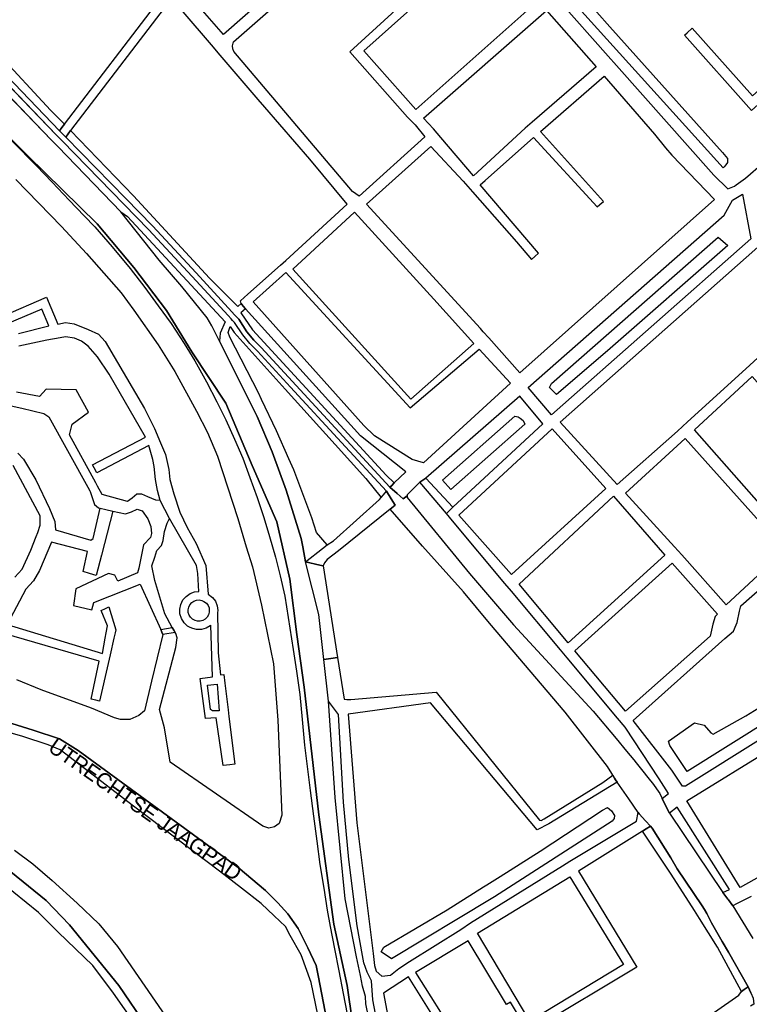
# Model space of a CAD drawing. Header units: metres. Extents: x 89872 to 99175, y 455036 to 468911.
# Tile 172 of 196: x 95569 to 96039, y 463155 to 463790. Entities that reach past the tile are written whole.
import ezdxf
from ezdxf.enums import TextEntityAlignment as Align

# ---------------------------------------------------------------- set-up
doc = ezdxf.new("R2010")
doc.units = ezdxf.units.M
for name, color, linetype in [('Gemeentegrenzen', 7, 'KG-GEMEENTE'), ('Straatnamen', 7, 'Continuous'), ('Wegdeel doorgaand', 1, 'Continuous')]:
    doc.layers.add(name, color=color, linetype=linetype)
doc.layers.add('Waterdeel', color=7, linetype='Continuous', true_color=0x00aaff)
doc.layers.add('Wegdeel', color=7, linetype='Continuous', true_color=0x9a9a9a)
doc.linetypes.add('KG-GEMEENTE', pattern='A,1,-2.25,[5,NLCS.SHX,S=1,R=0,X=0,Y=0],-2.25', length=5.5)

msp = doc.modelspace()

# ---------------------------------------------------------------- linework, layer by layer
at = {"layer": 'Gemeentegrenzen', "flags": 128}
msp.add_lwpolyline([(91985.81, 461811.85), (91972.57, 462039.53), (91971.6, 462056.3), (91967.49, 462128.63), (91962.83, 462210.97), (91960.34, 462254.93), (91958.38, 462287.72), (91957.54, 462303.5), (91953.25, 462376.82), (91949.07, 462450.57), (91945.57, 462510.65), (91945.53, 462511.41), (91944.05, 462536.8), (91939.65, 462613.05), (91939.1, 462623.35), (91938.57, 462631.45), (91938.23, 462636.98), (91937.67, 462642.89), (91936.85, 462652.09), (91936.52, 462654.38), (91935.98, 462657.99), (91935.33, 462663.56), (91934.45, 462669.41), (91933.8, 462674.81), (91933.05, 462679.59), (91932.12, 462684.85), (91931.02, 462690.8), (91930.09, 462696.64), (91928.92, 462701.54), (91927.67, 462706.73), (91926.53, 462711.8), (91925.24, 462717.4), (91923.73, 462722.43), (91922.33, 462727.7), (91920.92, 462732.71), (91919.31, 462738.23), (91915.52, 462749.56), (91913.84, 462754.96), (91910.59, 462763.16), (91900, 462756.63), (91894.27, 462753.1), (91893.41, 462752.56), (91893.08, 462752.35), (91884, 462746.62), (91876.06, 462741.71), (91871.9, 462739.14), (91859.4, 462731.41), (91857.07, 462730.38), (91854.17, 462729.67), (91840.7, 462727.72), (91801.69, 462720.65), (91743.12, 462709.89), (91742.28, 462716.24), (91723.98, 462713.51), (91721.47, 462713.14), (91720.03, 462712.92), (91719.53, 462715.26), (91717.01, 462726.9), (91710.31, 462748.15), (91708.08, 462760.41), (91708.41, 462802.88), (91701.05, 462801.8), (91700.15, 462801.67), (91694.18, 462809.59), (91686.69, 462814.41), (91673.3, 462814.88), (91656.6, 462811.35), (91643.73, 462809.01), (91625.38, 462808.56), (91618.79, 462800.58), (91616.38, 462798.02), (91547.8, 462797.16), (91535.89, 462797.01), (91533.97, 462796.98), (91532.91, 462796.98), (91492.23, 462796.74), (91467.4, 462766.42), (91427.24, 462713.3), (91393.47, 462668.65), (91384.92, 462657.34), (91345.12, 462601.61), (91322.75, 462570.28), (91311.3, 462554.1), (91298.16, 462535.1), (91240.59, 462451.23), (91199.39, 462390.97), (91179.79, 462362.29), (91160.33, 462333.57), (91116.85, 462270.02), (91100.95, 462246.71), (91075.23, 462209.11), (91051.88, 462174.92), (91033.16, 462147.46), (91019.52, 462127.52), (90993.15, 462089.17), (90959.24, 462039.53), (90924.92, 461989.3), (90854.66, 461891.45), (90848.48, 461882.28), (90843.78, 461875.03), (90834.61, 461861.6), (90817.06, 461835.96), (90811.97, 461836.6), (90802.84, 461837.74), (90801.07, 461837.96), (90760.92, 461842.97), (90699.32, 461850.65), (90696.92, 461850.95), (90695.83, 461851.08), (90678.28, 461853.27), (90675.91, 461853.57), (90672.92, 461853.94), (90670.47, 461854.25), (90666.84, 461854.7), (90664.35, 461855.01), (90664.01, 461855.05), (90609.06, 461861.91), (90479.28, 461799.79), (90472.29, 461804.82), (90462.06, 461812.15), (90453.36, 461818.46), (90438.82, 461828.9), (90419.02, 461844.35), (90421.38, 461847.24), (90429.77, 461949.31), (90429.54, 461950.1), (90406.8, 462028.72), (90405.32, 462036.59), (90404.76, 462039.53), (90393.73, 462098.21), (90392.3, 462105.79), (90384.04, 462159.12), (90392.42, 462305.56), (90391.99, 462305.98), (90370.47, 462327.07), (90399.99, 462360.63), (90422.7, 462386.62), (90434.72, 462401.41), (90436.55, 462403.6), (90435.45, 462404.75), (90419.84, 462421.08), (90403.64, 462438.52), (90393.79, 462449.24), (90393.71, 462449.33), (90386.15, 462467.2), (90374.47, 462495.6), (90363.46, 462525.49), (90355.96, 462545.83), (90348.73, 462563.94), (90333.81, 462601.31), (90333.12, 462603.04), (90318.97, 462638.48), (90318.87, 462638.7), (90313.58, 462651.96), (90281.92, 462735.54), (90267.14, 462773.68), (90265.29, 462797.2), (90265.01, 462800.73), (90264.77, 462803.83), (90264.66, 462805.22), (90240.77, 462869.48), (90208.47, 462948.15), (90171.15, 463039.41), (90171.1, 463039.53), (90162.16, 463061.39), (90153.37, 463082.88), (90133.53, 463130.56), (90133.48, 463130.7), (90126.29, 463147.97), (90105.85, 463197.09), (90105.84, 463197.12), (90102.3, 463205.62), (90099.75, 463211.73), (90114.01, 463299.45), (90115.39, 463307.17), (90116.59, 463313.87), (90117.35, 463318.08), (90126.99, 463371.94), (90167.36, 463420.21), (90209.48, 463471.04), (90213.6, 463476.02), (90245.14, 463510.53), (90303.59, 463572.17), (90304.37, 463573), (90450.55, 463727.19), (90461.14, 463738.35), (90463.31, 463740.64), (90464.72, 463742.71), (90536.27, 463847.55), (90538.65, 463851.04), (90562.43, 463885.88), (90582.05, 463914.68), (90599.47, 463940.24), (90600.86, 463942.28), (90601.04, 463942.55), (90640.85, 464000.98), (90667.03, 464039.53), (90691.97, 464076.25), (90692.05, 464076.37), (90694.18, 464079.51), (90701.12, 464089.5), (90701.18, 464089.58), (90702.2, 464091.09), (90703.4, 464092.85), (90714.67, 464109.44), (90725.77, 464125.78), (90726.72, 464127.19), (90740.2, 464147.04), (90762.73, 464180.92), (90765.08, 464184.57), (90771, 464193.76), (90771.42, 464193.23), (90806.89, 464250.06), (90799.19, 464267.98), (90793.58, 464280.07), (90804.61, 464284.92), (90803.81, 464286.83), (90821.67, 464318.03), (90833.48, 464340.07), (90842.17, 464363.91), (90849.47, 464388.53), (90850.9, 464396.71), (90858.13, 464437.99), (90858.63, 464440.87), (90862.59, 464497.94), (90866.13, 464525.28), (90871.25, 464551.16), (90878.53, 464576.98), (90885.23, 464600.76), (90894.69, 464624.16), (90916.23, 464670.78), (90923.29, 464685), (90927.38, 464693.22), (90938.43, 464709.97), (90941.09, 464714), (90957.05, 464733.72), (90973.35, 464753.19), (90989.85, 464772.53), (91044.92, 464827.73), (91063.03, 464849.21), (91079.63, 464871.08), (91092.42, 464893.28), (91103.51, 464916.81), (91112.67, 464940.33), (91120.29, 464963.85), (91127, 464987.97), (91139, 465039.53), (91144.01, 465061.06), (91152.55, 465098.5), (91157.84, 465121.7), (91161.11, 465136.01), (91167.76, 465165.19), (91172.72, 465186.93), (91274.16, 465169.82), (91278.87, 465168.92), (91306.94, 465164.19), (91332.25, 465159.92), (91370.23, 465153.71), (91556.5, 465122.29), (91557.9, 465122.05), (91558.32, 465121.98), (91871.9, 465069.08), (91922.03, 465060.62), (92028.58, 465042.86), (92029.05, 465042.78), (92039.59, 465041.01), (92042.01, 465042.88), (92058.73, 465054.97), (92061.16, 465057.23), (92072.53, 465074.55), (92088.56, 465098.55), (92080.97, 465168.59), (92067.81, 465290.11), (92105.28, 465350.83), (92113.42, 465364.09), (92113.85, 465364.8), (92156.87, 465434.93), (92230.87, 465530.04), (92308.96, 465565.35), (92325.03, 465572.62), (92358.36, 465534.34), (92375.52, 465545.73), (92376.91, 465547.36), (92384.66, 465556.46), (92397.29, 465571.45), (92416.04, 465593.91), (92432.88, 465613.69), (92464.88, 465651.21), (92497.86, 465688.87), (92505.83, 465697.44), (92511.57, 465704.12), (92521.66, 465716.37), (92529.98, 465726.8), (92537.61, 465736.36), (92552.63, 465755.02), (92556.4, 465759.68), (92562.83, 465767.63), (92569.99, 465776.31), (92574, 465780.59), (92577.23, 465784.05), (92588.96, 465795.43), (92608.34, 465813.96), (92622.92, 465827.43), (92631.95, 465835.5), (92640.36, 465842.9), (92646.72, 465848.4), (92649.67, 465851.09), (92655.38, 465856.57), (92659.68, 465860.77), (92669.91, 465871.24), (92675.75, 465876.86), (92679.79, 465880.73), (92688.17, 465888.52), (92695.01, 465895.69), (92697.26, 465898.27), (92704.75, 465907.62), (92710.44, 465915.75), (92715.48, 465923.91), (92725.57, 465940.5), (92746.28, 465971.18), (92753.8, 465982.23), (92759.43, 465990.23), (92765.7, 465998.94), (92769.21, 466003.16), (92773.77, 466008.49), (92780.83, 466016.17), (92794.83, 466030.97), (92802.6, 466039.51), (92802.62, 466039.53), (92809.88, 466047.53), (92816.37, 466054.82), (92821.82, 466061.33), (92828.63, 466069.34), (92835.92, 466079.06), (92842.64, 466088.4), (92855.4, 466105.33), (92855.72, 466105.42), (92856.2, 466105.49), (92856.58, 466105.48), (92857, 466105.46), (92857.27, 466105.4), (92857.62, 466105.29), (92857.92, 466105.17), (92858.19, 466105.04), (92858.49, 466104.84), (92859.04, 466104.43), (92861.97, 466101.77), (92865.72, 466098.37), (92920.24, 466048.9), (92924.01, 466045.52), (92930.57, 466039.62), (92998.61, 466101.64), (93005.84, 466108.13), (93007.72, 466106.77), (93009.32, 466105.61), (93030.87, 466090.03), (93065.85, 466064.82), (93100.67, 466039.53), (93102.63, 466038.11), (93109.36, 466033.25), (93110.1, 466034.21), (93306.23, 465895.87), (93359.76, 465857.43), (93435.05, 465802.05), (93442.08, 465801.87), (93443.29, 465801.85), (93453.92, 465801.63), (93457.86, 465939.66), (93469.43, 465939.2), (93472.19, 465939.09), (93475.38, 465938.96), (93481.54, 465938.72), (93483.27, 465938.65), (93484.14, 465938.62), (93485.57, 465938.11), (93486.41, 465937.57), (93494.85, 465922.09), (93504.14, 465904.63), (93508.62, 465897.95), (93513.13, 465894.34), (93520.95, 465889.78), (93530.99, 465883.82), (93532.52, 465882.69), (93535.59, 465878.57), (93538.2, 465872.98), (93542.8, 465865.6), (93545.32, 465862.19), (93550.73, 465857.44), (93558, 465851.82), (93581.85, 465842.2), (93589.8, 465836.36), (93596, 465832.33), (93604.61, 465824.42), (93611.17, 465817.58), (93626.64, 465799), (93639.91, 465783.23), (93651.14, 465769.83), (93670.29, 465745.71), (93684.46, 465727.85), (93694.85, 465714.77), (93712.32, 465692.69), (93728.2, 465671.99), (93747.98, 465645.79), (93761.04, 465629.12), (93766.29, 465628.08), (93771.39, 465626.55), (93776.82, 465625.79), (93788.1, 465624.27), (93792.4, 465621.55), (93838.86, 465642.65), (93852.5, 465660.67), (93871.9, 465686.31), (93875.58, 465691.17), (93878.32, 465694.79), (93890.16, 465710.98), (93902.12, 465728.33), (93905.89, 465733.99), (93919.17, 465753.96), (93935.19, 465778.88), (93943.9, 465792.43), (93948.65, 465800.04), (93970.06, 465836.53), (93970.54, 465837.4), (93971.35, 465838.89), (93989.07, 465871.24), (93993.85, 465879.98), (94010.83, 465914.78), (94036.3, 465967.7), (94036.96, 465969.06), (94053.84, 466007.74), (94056.01, 466013.14), (94057.82, 466017.96), (94065.93, 466039.53), (94071.93, 466055.52), (94073.83, 466060.66), (94078.67, 466074.57), (94085.46, 466094.06), (94093.55, 466118.42), (94094.92, 466122.53), (94102.3, 466146.15), (94103.67, 466150.8), (94110.42, 466174.94), (94113.71, 466186.71), (94121.68, 466216.88), (94125.59, 466232.1), (94127.77, 466240.59), (94137.96, 466288.64), (94144.53, 466331.52), (94144.93, 466334.98), (94145.41, 466339.09), (94145.82, 466342.66), (94151.42, 466390.75), (94153.23, 466390.7), (94157.6, 466460.9), (94159.9, 466526.21), (94159.35, 466560.42), (94158.49, 466578.41), (94170.96, 466578.54), (94209.06, 466578.94), (94214.84, 466579), (94215.89, 466579.01), (94219.52, 466579.05), (94240.71, 466579.18), (94241.51, 466579.18), (94263.35, 466579.32), (94263.77, 466579.32), (94282.32, 466579.43), (94323.27, 466579.65), (94379.32, 466580.31), (94401.36, 466585.53), (94402.65, 466586.01), (94419.81, 466593.87), (94424.57, 466597.31), (94434.77, 466604.54), (94443.71, 466610.91), (94446.73, 466613.07), (94447.21, 466613.41), (94452.88, 466617.46), (94455.64, 466618.85), (94468.76, 466625.48), (94489.19, 466633.87), (94509.41, 466639.35), (94528.78, 466642.95), (94558.66, 466645.13), (94568.59, 466644.46), (94591.46, 466642.45), (94597.53, 466641.07), (94607.95, 466639.18), (94627.5, 466635), (94700, 466615.5), (94735, 466606.5), (94916, 466566.5), (94919.73, 466565.74), (94955, 466558.5), (94960.94, 466557.34), (94964.2, 466556.71), (94965.83, 466558.34), (94967.61, 466560.24), (95049.67, 466540.64), (95076.19, 466534.31), (95121, 466523.72), (95162.95, 466513.62), (95181.07, 466509.25), (95206.54, 466503.31), (95252.02, 466491.75), (95295.53, 466480.7), (95302.45, 466479.13), (95324.97, 466472.76), (95370.65, 466460.17), (95399.23, 466452.31), (95479.68, 466427.72), (95495.6, 466422.85), (95497.02, 466422.44), (95500.31, 466421.48), (95521.54, 466414.36), (95521.72, 466414.3), (95578.37, 466395.31), (95578.38, 466395.16), (95578.82, 466390.43), (95579.2, 466386.47), (95579.25, 466385.66), (95579.74, 466378.15), (95579.76, 466373.01), (95579.77, 466370.42), (95579.73, 466368.56), (95579.7, 466366.73), (95579.55, 466358.34), (95579.25, 466356.16), (95579.19, 466355.76), (95578.88, 466353.52), (95578.85, 466353.31), (95576.38, 466342.92), (95574.98, 466330.93), (95574.45, 466318.83), (95574.73, 466296.11), (95575.17, 466266.8), (95575.16, 466263.45), (95574.33, 466256.64), (95572.45, 466246.32), (95570.27, 466235.69), (95567.02, 466224.62), (95557.98, 466194.3), (95552.98, 466177.27), (95549.34, 466166.34), (95547.1, 466160.72), (95545.34, 466154.12), (95542, 466138.28), (95539.78, 466125.62), (95539.36, 466123.58), (95537.12, 466114.76), (95535.79, 466105.96), (95534.78, 466098.22), (95534.13, 466088.41), (95533.79, 466082.76), (95533.54, 466078.91), (95530.66, 466058.4), (95529.12, 466043.77), (95528.98, 466039.53), (95528.97, 466039.12), (95530.32, 466010.37), (95530.62, 466007.24), (95531.17, 466003.97), (95531.78, 466000.6), (95540.13, 465977.94), (95544.77, 465965.04), (95546.23, 465960.02), (95549.07, 465951.74), (95550.04, 465947.53), (95550.97, 465942.66), (95552.42, 465934.03), (95552.68, 465931.95), (95553.53, 465925.61), (95554.12, 465921.5), (95556.73, 465908.18), (95558.94, 465897.06), (95560.33, 465890.16), (95561.4, 465883.69), (95562.18, 465878.87), (95562.57, 465875.79), (95562.89, 465866.79), (95563.3, 465854.63), (95563.55, 465848.28), (95563.55, 465843.26), (95563.6, 465835.56), (95563.61, 465832.46), (95563.31, 465827.46), (95562.96, 465822.22), (95562.3, 465816.61), (95561.77, 465812.67), (95560.32, 465803.53), (95559.52, 465798.89), (95558.78, 465795.56), (95553.78, 465772.56), (95551.91, 465764.15), (95550.5, 465757.21), (95548.74, 465750.32), (95547.3, 465744.37), (95546.46, 465740.94), (95543.92, 465732.87), (95540.23, 465722.02), (95539.71, 465720.56), (95539.09, 465716.02), (95538.47, 465711.26), (95536.77, 465702.24), (95527.92, 465670.67), (95527.84, 465668.95), (95527.7, 465667.03), (95528.82, 465658.18), (95531.91, 465635.75), (95537.16, 465601.96), (95537.52, 465600), (95537.96, 465597.87), (95540.35, 465589.87), (95543.94, 465578.1), (95546.47, 465570.53), (95553.13, 465554.75), (95567.64, 465520.24), (95573.21, 465505.84), (95574.45, 465501.86), (95575.55, 465498.07), (95576.32, 465494.08), (95576.62, 465490.2), (95576.79, 465485.95), (95576.96, 465481.99), (95576.94, 465478.22), (95576.51, 465474.48), (95576.09, 465472.29), (95575.37, 465469.6), (95574.08, 465465.33), (95572.6, 465461.08), (95571.42, 465458.18), (95570.11, 465455.28), (95568.34, 465451.92), (95565.89, 465448.07), (95565.58, 465447.53), (95562.52, 465440.39), (95559.07, 465433.06), (95540.84, 465399.48), (95523.65, 465368.23), (95516.81, 465356.01), (95511.85, 465347.89), (95492.52, 465317.33), (95486.36, 465307.5), (95480.59, 465297.94), (95479.77, 465296.75), (95477.89, 465294.01), (95477.47, 465293.39), (95474.71, 465289.14), (95468.37, 465278.85), (95458.8, 465263.96), (95447.6, 465249.33), (95444.94, 465246.39), (95423.24, 465225.43), (95398.04, 465200.76), (95373.2, 465175.41), (95363.98, 465165), (95359.15, 465158.83), (95346.67, 465140.48), (95339.62, 465123.09), (95339.26, 465121.58), (95339.18, 465121.24), (95334.55, 465081.47), (95341.66, 465053.51), (95345.02, 465039.53), (95348.03, 465026.98), (95349.31, 465022.05), (95356.2, 465000), (95365.4, 464970.54), (95381.79, 464806.72), (95385.02, 464770.86), (95387.49, 464748.32), (95390.41, 464718.29), (95392.34, 464697.86), (95394.99, 464671.19), (95397.14, 464648.62), (95399.53, 464624.71), (95401.63, 464602.45), (95403.59, 464583.03), (95405.53, 464565.38), (95408.42, 464541.95), (95402.27, 464514.29), (95399.71, 464506.14), (95396, 464495.22), (95392.73, 464487.76), (95388.49, 464478.32), (95384.48, 464470.56), (95376.24, 464454.26), (95370.72, 464442.66), (95365.78, 464430.78), (95358.53, 464412.74), (95352.49, 464396.26), (95346.71, 464379.44), (95342.53, 464364.85), (95337.15, 464344.05), (95332.52, 464321.23), (95329.92, 464306.43), (95328.5, 464296.12), (95326.71, 464282.12), (95326, 464271.02), (95324.59, 464249.71), (95320.1, 464176.63), (95318.9, 464159.43), (95318.29, 464150), (95317.32, 464135.22), (95315.89, 464119.26), (95314.25, 464108.78), (95312.59, 464099.71), (95310.39, 464089.6), (95308.2, 464079.59), (95303.92, 464039.53), (95303.57, 464036.29), (95301.26, 464026.09), (95299.28, 464017.67), (95299.7, 464009.14), (95300.39, 464004.82), (95300.41, 464004.65), (95301.12, 464001.68), (95302.34, 463997.54), (95304.62, 463991.84), (95307.55, 463986.46), (95310.75, 463981.69), (95314.99, 463977.11), (95320.94, 463971.02), (95331.81, 463960.54), (95359.48, 463931.58), (95381.27, 463908.82), (95403.65, 463884.27), (95431.79, 463853.53), (95455.46, 463827.96), (95466.68, 463815.34), (95502.46, 463776.61), (95532.68, 463744.19), (95547.03, 463729.25), (95563.9, 463711.87), (95579.55, 463695.82), (95589.54, 463685.3), (95600.69, 463673.67), (95610.21, 463663.67), (95617.15, 463656.6), (95628.25, 463643.69), (95639.94, 463629.57), (95649.37, 463617.44), (95657.97, 463605.63), (95666.29, 463594.26), (95674.77, 463581.25), (95681.69, 463570.07), (95689.15, 463556.53), (95695.8, 463543.74), (95701.56, 463532.04), (95707.3, 463519.64), (95712.61, 463507.25), (95717.22, 463494.89), (95721.94, 463481.96), (95726.25, 463469.18), (95729.73, 463456.86), (95733.65, 463443.47), (95736.72, 463431.45), (95739.62, 463418.44), (95745.12, 463383.87), (95747.24, 463369.95), (95749.45, 463354.91), (95750.98, 463338.88), (95752.46, 463322.34), (95754.03, 463308.55), (95756.14, 463293.1), (95758.26, 463276.49), (95760.29, 463260.4), (95762.38, 463245.18), (95764.92, 463229.99), (95767.11, 463215.76), (95769.04, 463205.23), (95771.78, 463190.86), (95774.47, 463176.59), (95777.4, 463162.1), (95779.82, 463148.83), (95783.17, 463133.08), (95785.7, 463120.22), (95789.51, 463102.67), (95800.23, 463039.53), (95801.15, 463034.11), (95808.28, 462989.38), (95816.21, 462948.6), (95822.09, 462914.33), (95830.21, 462870.66), (95840.79, 462822.54), (95848.68, 462791.26), (95856.28, 462759.18), (95863, 462728.44), (95868.03, 462705.46), (95871.9, 462690.57), (95880.9, 462655.94), (95891.2, 462609.73), (95902.59, 462560.92), (95903.74, 462555.46), (95913.19, 462510.87), (95919.28, 462490.65), (95920.63, 462486.29), (95909.41, 462481.41), (95909.91, 462479.61), (95909.27, 462479.33), (95905.81, 462477.83), (95905.48, 462478.58), (95900.36, 462476.31), (95871.9, 462463.72), (95867.59, 462461.81), (95857.03, 462457.14), (95848.4, 462453.32), (95846.91, 462452.66), (95834.55, 462447.19), (95826.84, 462443.75), (95826.33, 462443.52), (95823.48, 462442.25), (95819.82, 462440.62), (95806.01, 462434.47), (95783.17, 462424.31), (95760.34, 462414.13), (95714.69, 462393.78), (95690.96, 462383.13), (95662.53, 462370.21), (95633.33, 462356.49), (95602.21, 462341.3), (95578.89, 462329.38), (95575.85, 462327.82), (95554.1, 462316.19), (95541.15, 462309.03), (95526.13, 462300.53), (95513.34, 462293.09), (95496.4, 462282.98), (95481.94, 462274.11), (95466.47, 462264.26), (95454.63, 462256.1), (95434.43, 462241.75), (95416.45, 462228.55), (95394.75, 462212.05), (95389.26, 462207.73), (95370.73, 462193.15), (95368.87, 462191.67), (95369.48, 462190.88), (95369.09, 462190.56), (95368.1, 462191.76), (95366.98, 462190.84), (95366.65, 462191.24), (95365.99, 462192.05), (95347.74, 462177.1), (95335.45, 462166.79), (95305.84, 462140.56), (95277.11, 462113.55), (95261.47, 462100.73), (95241.53, 462081.98), (95228.52, 462069.75), (95221.58, 462063.22), (95203.07, 462043.03), (95199.88, 462039.53), (95175.71, 462013.01), (95154.67, 461988.39), (95142.48, 461973.61), (95126.8, 461954.23), (95111.13, 461934.85), (95101.93, 461923.06), (95084.08, 461899.01), (95065.19, 461871.33), (95044.83, 461840.97), (95034.77, 461826.04), (95016.41, 461798.16), (94997.39, 461770.54), (94998.3, 461770.04), (95003.14, 461767.38), (95034.37, 461750.23), (95077.96, 461726.07), (95081.36, 461723.94), (95167.44, 461678.98), (95166.77, 461678.47), (95161.23, 461673.92), (95169.8, 461669.24), (95169.06, 461668.64), (95163.22, 461663.95), (95152.82, 461655.57), (95147.19, 461650.97), (95131.9, 461638.89), (95115.93, 461626.14), (95101.08, 461614.34), (95100.03, 461613.51), (95084.11, 461600.97), (95069.83, 461589.95), (95056.22, 461579.19), (95049.96, 461574.14), (95034.42, 461561.79), (95023.08, 461553.31), (95017.31, 461548.99), (94998.51, 461534.46), (94992.09, 461528.74), (94984.51, 461522.67), (94965.78, 461505.96), (94939.61, 461483.94), (94919.01, 461467.23), (94897.04, 461449.17), (94873.46, 461429.5), (94856.43, 461415.88), (94838.21, 461401.58), (94815.01, 461383.45), (94795.62, 461367.85), (94790.33, 461363.12), (94770.87, 461346.88), (94754.13, 461331.97), (94722.31, 461304.51), (94682.92, 461272.33), (94656.54, 461251.2), (94640.69, 461238.37), (94616.64, 461218.49), (94589.37, 461197.16), (94574.19, 461185.52), (94552.62, 461168.48), (94547.32, 461164.27), (94518.9, 461141.12), (94505.3, 461130.77), (94495.14, 461123.18), (94480.84, 461111.32), (94472.12, 461103.84), (94456.75, 461090.7), (94443.65, 461079.53), (94438.38, 461074.7), (94435.1, 461071.26), (94432.67, 461068.63), (94426.74, 461061.67), (94423.24, 461058.7), (94418.9, 461055.33), (94410.89, 461051.13), (94406.71, 461048.42), (94404.43, 461046.56), (94395.45, 461039.53), (94390.62, 461035.75), (94363.61, 461014.68), (94333.22, 460990.56), (94311.5, 460973.29), (94296.62, 460961.2), (94279.16, 460946.76), (94256.08, 460927.62), (94237.84, 460912.89), (94228.8, 460905.45), (94208.07, 460887.46), (94191.68, 460873.78), (94173.6, 460858.78), (94158.61, 460846.77), (94141.13, 460832.84), (94123.98, 460819.3), (94110.48, 460808.98), (94093.38, 460795.66), (94085.02, 460788.88), (94076.97, 460782.08), (94064.25, 460771.51), (94048.28, 460757.82), (94033.55, 460746.49), (94016.61, 460733.42), (93999.95, 460719.99), (93973.59, 460699.28), (93972.51, 460698.4), (93969.13, 460695.67), (93969.06, 460695.62), (93936.44, 460669.08), (93937.4, 460667.46), (93881.86, 460622.62), (93877.48, 460619.09), (93871.9, 460614.58), (93849.36, 460596.39), (93844.03, 460592.08), (93822.59, 460574.78), (93822, 460574.28), (93780.04, 460537.93), (93773.53, 460532.43), (93747.56, 460509.6), (93701.46, 460469.06), (93661.61, 460434.02), (93557.94, 460380.06), (93475.78, 460337.73), (93428.58, 460312.93), (93393.7, 460292.89), (93386.88, 460286.74), (93366.1, 460267.64), (93329.61, 460233.85), (93295.16, 460201.73), (93249.43, 460159.19), (93201.19, 460114.23), (93156.33, 460072.2), (93121.09, 460039.53), (93110.85, 460030.04), (93077.29, 459999.15), (93042.01, 459967.24), (93015.14, 459942.77), (93012.55, 459940.42), (92988.16, 459918.01), (92963.08, 459895.19), (92946.15, 459881.13), (92782.13, 459730.55), (92702.35, 459657.95), (92657.84, 459618.97), (92635.21, 459597.77), (92385.94, 459364.34), (92380.03, 459374.16), (92339.89, 459440.92), (92348.47, 459531.52), (92356.69, 459618.32), (92356.7, 459618.4), (92345.49, 459732.65), (92343.41, 459753.78), (92343.42, 459753.93), (92344.95, 459799.96), (92347.14, 459866.13), (92347.45, 459866.32), (92390.27, 459893), (92305.29, 460039.53), (92299.44, 460049.62), (92296.84, 460054.11), (92204.91, 460208.88), (92204.74, 460209.17), (92203.57, 460211.12), (92203.11, 460211.9), (92202.04, 460213.69), (92074.83, 460426.49), (92068.94, 460436.46), (92022.86, 460411.71), (91987.38, 460473), (91980.24, 460485.33), (91965.51, 460472.78), (91965.41, 460472.65), (91961.16, 460467.16), (91956.5, 460461.14), (91956.36, 460460.96), (91948.56, 460451.25), (91953.2, 460437.7), (91953.84, 460435.8), (91956.76, 460427.29), (91957.73, 460424.45), (91956.75, 460422.95), (91939.1, 460395.78), (91938.87, 460395.41), (91919.58, 460364.85), (91948.83, 460302.52), (91948.45, 460302.16), (91908.63, 460265.19), (91871.9, 460231.08), (91863.71, 460223.48), (91829.97, 460279.74), (91829.67, 460280.23), (91824.63, 460288.64), (91824.61, 460288.68), (91824.4, 460289.03), (91816.79, 460301.72), (91819.64, 460305.48), (91829.93, 460321.17), (91840.6, 460338.46), (91845.85, 460348.55), (91856.88, 460373.76), (91871.66, 460405.5), (91871.9, 460405.98), (91891.75, 460446.44), (91905.99, 460473.46), (91918.5, 460493.59), (91929.18, 460509.93), (91940.22, 460529), (91946.76, 460540.9), (91957.89, 460561.15), (91970.98, 460586.91), (91984.68, 460613.63), (91992.01, 460627.85), (92013.25, 460661.97), (92030.97, 460684.81), (92049.21, 460710.73), (92062.29, 460727.44), (92078, 460757.65), (92087.66, 460777.01), (92094.36, 460790.92), (92097.57, 460800.37), (92103.1, 460814.82), (92109.13, 460832.66), (92119.53, 460865.73), (92126.14, 460896.84), (92127.49, 460905.43), (92129.76, 460914.39), (92135.36, 460943.2), (92138.27, 460952.72), (92138.66, 460953.98), (92144.24, 460972.64), (92149.57, 460992.54), (92152.6, 461007.14), (92152.85, 461008.6), (92153.66, 461013.38), (92154.53, 461022.02), (92155.2, 461033.98), (92155.35, 461039.53), (92155.37, 461040.14), (92155.18, 461046.41), (92153.51, 461061.42), (92153.05, 461064.92), (92148.5, 461088.24), (92145.82, 461096.61), (92144.56, 461099.71), (92141.5, 461106.31), (92139.14, 461111.06), (92132.03, 461124.88), (92109.74, 461163.87), (92092.42, 461195.41), (92092.34, 461195.54), (92083.07, 461212.42), (92058.11, 461258.26), (92044.3, 461284.17), (92033.78, 461306.12), (92029.8, 461315.54), (92025.18, 461327.02), (92022.62, 461334.88), (92020.9, 461340.66), (92018.29, 461349.73), (92016.77, 461356.21), (92014.96, 461364.94), (92013.81, 461370.99), (92013.14, 461376.04), (92011.98, 461385.86), (92009.83, 461406.51), (92009.04, 461414.38), (92008.45, 461422), (92008.08, 461428.85), (92006.61, 461452.41), (92005.98, 461462.23), (92005.07, 461481.07), (92002.65, 461522.01), (92001.21, 461544.76), (91999.79, 461569.43), (91996.21, 461634.32), (91993.76, 461676.13), (91993.28, 461684.3), (91985.81, 461811.85)], close=True, dxfattribs=at)
at = {"layer": 'Waterdeel', "lineweight": -3}
for p, q in [((95892.34, 463849.79), (95949.4, 463785.61)), ((96022.42, 463694.63), (95886.67, 463844.97)), ((95949.4, 463785.61), (96022.08, 463704.43)), ((96022.08, 463704.43), (96025.27, 463700.71)), ((96025.27, 463700.71), (96025.27, 463698.06)), ((96023.14, 463695.14), (96022.42, 463694.63)), ((96024.22, 463696.63), (96023.14, 463695.14)), ((96025.27, 463698.06), (96024.22, 463696.63)), ((95911.73, 463555.59), (96019.27, 463649.99)), ((96019.27, 463649.99), (96025.49, 463644.41)), ((96025.49, 463644.41), (95947.83, 463576.56)), ((95947.83, 463576.56), (95915.01, 463548.33)), ((95910.4, 463552.93), (95911.73, 463555.59)), ((95915.01, 463548.33), (95910.4, 463552.93)), ((95841.32, 463493.08), (95888.12, 463534.35)), ((95894.49, 463529.3), (95846.83, 463487.08)), ((95888.12, 463534.35), (95890.24, 463534.08)), ((95890.24, 463534.08), (95891.42, 463533.2)), ((95891.42, 463533.2), (95893.42, 463531.69)), ((95893.42, 463531.69), (95894.49, 463529.3)), ((95846.83, 463487.08), (95841.32, 463493.08)), ((96036.95, 463341.22), (96133.62, 463400.78)), ((96131.47, 463387.89), (95999.16, 463305.3)), ((96015.95, 463329.41), (96036.95, 463341.22)), ((95987.07, 463324.87), (96004.01, 463336.57)), ((96004.01, 463336.57), (96010.22, 463335.14)), ((96010.22, 463335.14), (96014.52, 463330.12)), ((96014.52, 463330.12), (96015.95, 463329.41)), ((95988.02, 463322.01), (95987.07, 463324.87)), ((95995.74, 463310.43), (95988.02, 463322.01)), ((95999.16, 463305.3), (95995.74, 463310.43)), ((95944.7, 463280.33), (95947.87, 463282.01)), ((95947.87, 463282.01), (95950.32, 463279.9)), ((95904.29, 463253.89), (95944.7, 463280.33)), ((95950.32, 463279.9), (95952.31, 463276.88)), ((95952.05, 463274.9), (95950.73, 463273.31)), ((95952.31, 463276.88), (95952.05, 463274.9)), ((95950.73, 463273.31), (95875.04, 463224.45)), ((95878.5, 463237.57), (95904.29, 463253.89)), ((95870.05, 463232.23), (95878.5, 463237.57)), ((95844.35, 463215.96), (95867.82, 463230.82)), ((95867.82, 463230.82), (95870.05, 463232.23)), ((95875.04, 463224.45), (95872.74, 463223.08)), ((95872.74, 463223.08), (95808.4, 463184.36)), ((95803.5, 463191.96), (95844.35, 463215.96)), ((95801.79, 463188.89), (95803.5, 463191.96)), ((95808.4, 463184.36), (95801.79, 463188.89))]:
    msp.add_line(p, q, dxfattribs=at)
for points in [[(95795.48, 463138.68), (95791.99, 463155.32), (95791.68, 463160.24), (95789.9, 463166.72), (95788.48, 463173.62), (95785.98, 463185.71), (95778.58, 463223.05), (95772.21, 463288.48), (95767.84, 463350.55), (95764.82, 463377.48), (95761.56, 463406.51), (95753.13, 463440.4), (95751.23, 463450.22), (95750.19, 463455.6), (95740.62, 463486.72), (95731.63, 463511.41), (95721.83, 463534.2), (95697.55, 463582.87), (95692.7, 463592.66), (95689.62, 463597.88), (95673.35, 463617.96), (95658.56, 463635.08), (95633.93, 463666.23), (95593.51, 463708.07), (95589.21, 463712.53), (95532.94, 463770.78)], [(95789.91, 463097.19), (95779.89, 463167.28), (95771.32, 463206.69), (95761.56, 463277.31), (95752.12, 463359.59), (95747.38, 463393.66), (95743, 463429.34), (95734.45, 463466.38), (95718.57, 463502.53), (95701.74, 463542.81), (95679.76, 463576), (95663.37, 463602.66), (95642.35, 463630.38), (95618.57, 463658.41), (95574.05, 463702.28), (95521.17, 463755.16)], [(95521.17, 463755.16), (95574.05, 463702.28), (95618.57, 463658.41), (95642.35, 463630.38), (95663.37, 463602.66), (95679.76, 463576), (95701.74, 463542.81), (95718.57, 463502.53), (95734.45, 463466.38), (95743, 463429.34), (95747.38, 463393.66), (95752.12, 463359.59), (95761.56, 463277.31), (95771.32, 463206.69), (95779.89, 463167.28), (95789.91, 463097.19)], [(95566.14, 463687), (95595.72, 463656.78), (95611.88, 463639.34), (95634.07, 463613.99), (95642.31, 463602.79), (95657.95, 463580.39), (95668.83, 463563.16), (95682.77, 463537.59), (95689.75, 463523.86), (95696.3, 463508.64), (95709.3, 463468.45), (95714.85, 463450.22), (95718.81, 463437.18), (95724.61, 463412.49), (95732.32, 463374.77), (95735.18, 463338.31), (95737.76, 463277.07), (95736.02, 463271.75), (95733.06, 463269.63), (95729.47, 463268.79), (95725.46, 463270.06), (95665.66, 463311.26), (95662.17, 463333.35), (95658.79, 463345.18), (95669.36, 463385.33), (95670.2, 463391.46), (95669.36, 463394.21), (95668.94, 463394.89), (95668.05, 463396.34), (95667.01, 463398.06), (95662.28, 463406.99), (95655.94, 463428.34), (95653.83, 463437.85), (95655.94, 463443.55), (95657.21, 463447.78), (95660.16, 463450.95), (95661.22, 463454.33), (95662.07, 463460.03), (95663.76, 463465.53), (95665.24, 463468.49), (95659.32, 463480.11), (95656.57, 463480.32), (95651.4, 463482.33), (95647.38, 463484.23), (95644.21, 463484.23), (95641.25, 463481.48), (95638.3, 463479.37), (95621.82, 463484.02), (95618.91, 463489.3), (95617.7, 463491.51), (95600.77, 463522.33), (95602.49, 463529.36), (95613.15, 463537.06), (95605.12, 463551.43), (95585.68, 463551.85), (95581.46, 463547.21), (95566.67, 463549.95)], [(95543.43, 463545.31), (95570.15, 463539.7), (95584.31, 463536.11), (95587.51, 463534.06), (95612.58, 463488.64), (95613.83, 463486.38), (95614.17, 463485.76), (95616.85, 463477.36), (95619.6, 463475.25), (95620.67, 463475.01), (95624.35, 463474.21), (95628.66, 463473.26), (95636.92, 463471.45), (95640.73, 463472.71), (95644.53, 463474.4), (95647.7, 463473.35), (95651.4, 463468.17), (95653.3, 463463.31), (95653.72, 463458.66), (95653.09, 463456.12), (95648.44, 463451.47), (95645.48, 463436.47), (95644.63, 463433.3), (95631.96, 463428.02), (95630.15, 463431.88), (95625.95, 463433.05), (95604.91, 463423.16), (95603.43, 463412.38), (95615.14, 463409.6), (95616.43, 463414.34), (95646.39, 463426.03), (95659.65, 463396.83), (95660.38, 463395.13), (95661.04, 463393.57), (95653.61, 463363.46), (95649.18, 463344.44), (95645.59, 463341.48), (95639.67, 463338.73), (95633.75, 463338.73), (95629.74, 463339.79), (95614.95, 463346.13), (95582.51, 463357.86), (95566.88, 463364.41)], [(95766.75, 463144.61), (95761.16, 463173.62), (95759.88, 463180.22), (95754.6, 463191.63), (95748.26, 463204.1), (95741.71, 463213.4), (95735.16, 463220.58), (95727.24, 463228.5), (95709.7, 463243.3), (95606.48, 463318.84), (95594.44, 463326.24), (95577.32, 463331.95), (95542.73, 463342.66)]]:
    msp.add_lwpolyline(points, dxfattribs=at)
at = {"layer": 'Wegdeel'}
for p, q in [((95495.68, 463831.84), (95588.64, 463731.81)), ((95532.94, 463770.78), (95589.21, 463712.53)), ((95594.35, 463718.54), (95555.34, 463759.11)), ((95592.25, 463715.8), (95552.88, 463756.73)), ((95588.64, 463731.81), (95597.52, 463722.69)), ((95595.92, 463720.59), (95594.35, 463718.54)), ((95597.52, 463722.69), (95595.92, 463720.59)), ((95594.34, 463713.68), (95592.25, 463715.8)), ((95596.27, 463711.73), (95594.34, 463713.68)), ((95598.37, 463714.47), (95599.89, 463716.46)), ((95637.22, 463674.74), (95598.37, 463714.47)), ((95599.89, 463716.46), (95601.52, 463718.59)), ((95601.52, 463718.59), (95641.99, 463676.58)), ((95589.21, 463712.53), (95593.51, 463708.07)), ((95593.51, 463708.07), (95633.93, 463666.23)), ((95651.81, 463654.93), (95596.27, 463711.73)), ((95654.28, 463657.29), (95637.22, 463674.74)), ((95641.99, 463676.58), (95691.2, 463623.39)), ((95633.93, 463666.23), (95638.23, 463663.2)), ((95638.23, 463663.2), (95701.26, 463595.38)), ((95682.54, 463626.92), (95654.28, 463657.29)), ((95680.03, 463624.61), (95651.81, 463654.93)), ((95703.05, 463599.33), (95680.03, 463624.61)), ((95705.57, 463601.64), (95682.54, 463626.92)), ((95691.2, 463623.39), (95709.35, 463605.09)), ((95709.35, 463605.09), (95711.53, 463607.08)), ((95711.53, 463607.08), (95712.93, 463605.33)), ((95712.93, 463605.33), (95714.23, 463603.72)), ((95705.05, 463597.15), (95703.05, 463599.33)), ((95707.2, 463599.87), (95705.57, 463601.64)), ((95708.48, 463598.47), (95707.2, 463599.87)), ((95709.93, 463596.9), (95708.48, 463598.47)), ((95714.23, 463603.72), (95711.24, 463600.99)), ((95711.24, 463600.99), (95718.82, 463590.12)), ((95701.26, 463595.38), (95697.94, 463588.05)), ((95703.07, 463588.37), (95704.54, 463592.35)), ((95704.54, 463592.35), (95706.95, 463588.34)), ((95705.96, 463596.17), (95705.05, 463597.15)), ((95707.23, 463594.78), (95705.96, 463596.17)), ((95712.54, 463586.85), (95707.23, 463594.78)), ((95715.29, 463588.88), (95709.93, 463596.9)), ((95697.94, 463588.05), (95697.55, 463582.87)), ((95704.24, 463585.43), (95703.07, 463588.37)), ((95706.95, 463588.34), (95739.98, 463551.82)), ((95717.13, 463581.2), (95712.54, 463586.85)), ((95719.67, 463583.5), (95715.29, 463588.88)), ((95718.82, 463590.12), (95805.06, 463496.32)), ((95697.55, 463582.87), (95721.83, 463534.2)), ((95722.69, 463549.52), (95704.24, 463585.43)), ((95722.07, 463576.27), (95717.13, 463581.2)), ((95724.54, 463578.64), (95719.67, 463583.5)), ((95743.28, 463553.23), (95722.07, 463576.27)), ((95807.42, 463488.63), (95724.54, 463578.64)), ((95724.69, 463545.27), (95722.69, 463549.52)), ((95739.98, 463551.82), (95772.27, 463516.13)), ((95776.31, 463517.36), (95743.28, 463553.23)), ((95734.26, 463524.99), (95724.69, 463545.27)), ((95721.83, 463534.2), (95731.63, 463511.41)), ((95742.3, 463506.95), (95734.26, 463524.99)), ((95772.27, 463516.13), (95792.05, 463494.26)), ((95805.21, 463485.98), (95776.31, 463517.36)), ((95731.63, 463511.41), (95740.62, 463486.72)), ((95745.45, 463499.87), (95742.3, 463506.95)), ((95757.02, 463468.77), (95745.45, 463499.87)), ((95792.05, 463494.26), (95801.77, 463481.88)), ((95805.06, 463496.32), (95810.33, 463491.4)), ((95810.33, 463491.4), (95808.67, 463489.82)), ((95826.86, 463491.92), (95829.26, 463493.56)), ((95843.9, 463471.56), (95826.86, 463491.92)), ((95829.26, 463493.56), (95830.65, 463494.51)), ((95830.65, 463494.51), (95848.08, 463475.68)), ((95740.62, 463486.72), (95750.19, 463455.6)), ((95803.28, 463483.68), (95805.21, 463485.98)), ((95803.28, 463483.68), (95805.21, 463485.98)), ((95805.21, 463485.98), (95808.23, 463481.08)), ((95808.67, 463489.82), (95807.42, 463488.63)), ((95771.15, 463454.05), (95800.69, 463480.59)), ((95800.69, 463480.59), (95801.77, 463481.88)), ((95801.77, 463481.88), (95803.28, 463483.68)), ((95801.77, 463481.88), (95803.28, 463483.68)), ((95808.23, 463481.08), (95810.79, 463476.93)), ((95807.61, 463474.43), (95774.37, 463447.51)), ((95810.79, 463476.93), (95807.61, 463474.43)), ((95845.74, 463473.37), (95843.9, 463471.56)), ((95848.08, 463475.68), (95845.74, 463473.37)), ((95760.16, 463459.35), (95757.02, 463468.77)), ((95767.03, 463451.5), (95760.16, 463459.35)), ((95750.19, 463455.6), (95751.23, 463450.22)), ((95767.03, 463451.5), (95771.15, 463454.05)), ((95751.23, 463450.22), (95753.13, 463440.4)), ((95753.13, 463440.4), (95764.08, 463449.14)), ((95753.13, 463440.4), (95764.08, 463449.14)), ((95764.08, 463449.14), (95767.03, 463451.5)), ((95764.08, 463449.14), (95767.03, 463451.5)), ((95774.37, 463447.51), (95767.1, 463442.02)), ((95762.25, 463438.41), (95753.13, 463440.4)), ((95761.56, 463406.51), (95753.13, 463440.4)), ((95753.13, 463440.4), (95762.25, 463438.41)), ((95765.25, 463439.9), (95764.49, 463437.92)), ((95767.1, 463442.02), (95765.25, 463439.9)), ((95764.49, 463437.92), (95762.25, 463438.41)), ((95762.25, 463438.41), (95764.49, 463437.92)), ((95764.49, 463437.92), (95773.76, 463378.84)), ((95764.82, 463377.48), (95761.56, 463406.51)), ((95659.65, 463396.83), (95667.01, 463398.06)), ((95660.38, 463395.13), (95659.65, 463396.83)), ((95661.04, 463393.57), (95660.38, 463395.13)), ((95667.01, 463398.06), (95668.05, 463396.34)), ((95668.05, 463396.34), (95668.94, 463394.89)), ((95668.94, 463394.89), (95661.04, 463393.57)), ((95769.43, 463378.18), (95764.82, 463377.48)), ((95773.76, 463378.84), (95769.43, 463378.18)), ((95970.45, 463266.82), (95972.69, 463268.2)), ((95972.69, 463268.2), (95975.52, 463269.94)), ((95975.52, 463269.94), (95976.72, 463268.64)), ((95976.72, 463268.64), (95988.65, 463249.53)), ((95988.97, 463238.95), (95970.45, 463266.82)), ((95988.65, 463249.53), (95992.76, 463242.58)), ((95563.01, 463240.6), (95585.79, 463221.97)), ((96003.83, 463215.58), (95988.97, 463238.95)), ((95992.76, 463242.58), (96008.84, 463218.55)), ((95580.79, 463214.3), (95556.96, 463233.71)), ((95585.79, 463221.97), (95600.74, 463206.41)), ((96008.84, 463218.55), (96010.31, 463216.22)), ((95593.54, 463201.55), (95580.79, 463214.3)), ((96007.12, 463210.42), (96003.83, 463215.58)), ((96010.31, 463216.22), (96011.89, 463213.73)), ((96011.89, 463213.73), (96014.82, 463207.75)), ((95600.74, 463206.41), (95632.65, 463167.31)), ((96018.79, 463192.06), (96007.12, 463210.42)), ((96014.82, 463207.75), (96021.73, 463195.71)), ((95615.86, 463180.19), (95593.54, 463201.55)), ((96034.3, 463163.27), (96018.79, 463192.06)), ((96021.73, 463195.71), (96025.76, 463188.69)), ((96025.76, 463188.69), (96038.51, 463166.47)), ((95629.29, 463162.27), (95615.86, 463180.19)), ((95632.65, 463167.31), (95650.56, 463140.99)), ((96038.51, 463166.47), (96036.05, 463164.6)), ((95643.29, 463142.11), (95629.29, 463162.27)), ((96036.05, 463164.6), (96034.3, 463163.27))]:
    msp.add_line(p, q, dxfattribs=at)
for points in [[(95789.24, 463858.92), (95700.12, 463780.52), (95682.14, 463801.17)], [(95661.92, 463797.5), (95601.52, 463718.59), (95599.89, 463716.46), (95598.37, 463714.47), (95596.3, 463716.57), (95594.35, 463718.54), (95595.92, 463720.59), (95597.52, 463722.69), (95658.44, 463802.27)], [(95916.28, 463802.93), (95948.23, 463766.58), (95953.52, 463760.63), (96016.48, 463689.8), (96025.4, 463681.16), (96029.65, 463682.86), (96030.82, 463683.69), (96036.74, 463687.86), (96048.15, 463697.83), (96061.59, 463709.57), (96067.72, 463719.6), (96075.96, 463727.63), (96079.79, 463730.98), (96084.64, 463735.21), (96132.98, 463777.43), (96114.67, 463797.92), (96040.74, 463731.68), (95997.43, 463780.17), (95999.18, 463781.74), (96002.4, 463784.61), (96041.27, 463741.1), (96113.43, 463805.76)], [(96040.51, 463224.6), (96031.12, 463219.91), (96028.64, 463218.67), (96025.78, 463222.52), (96025.41, 463223.01), (96022.27, 463227.23), (96026.56, 463229.07), (95992.81, 463282.16), (95987.79, 463278.47), (95985.31, 463283.42), (95983.14, 463287.75), (95987.08, 463291.16), (95981.04, 463300.61), (95959.29, 463333.76), (95954.33, 463339.68), (95921.78, 463378.55), (95917.49, 463383.68), (95885.8, 463421.52), (95881.58, 463426.57), (95847.82, 463466.89), (95843.9, 463471.56), (95845.74, 463473.37), (95848.08, 463475.68), (95906.17, 463529.4), (95891.35, 463547.23), (95830.65, 463494.51), (95829.26, 463493.56), (95826.86, 463491.92), (95818.61, 463483.67), (95818.61, 463483.07), (95816.09, 463481.09), (95812.1, 463484.56), (95807.42, 463488.63), (95808.67, 463489.82), (95810.33, 463491.4), (95817.82, 463498.49), (95788.42, 463521.78), (95714.23, 463603.72), (95712.93, 463605.33), (95711.53, 463607.08), (95711.02, 463608.86), (95715.8, 463613.11), (95736.89, 463631.84), (95740.3, 463634.73), (95779.86, 463671.14), (95755.74, 463700.28), (95726.88, 463733.72), (95722.56, 463738.72), (95697.97, 463767.28), (95692.34, 463773.83), (95674.03, 463795.13)], [(95558.32, 463599.24), (95586.01, 463611.25), (95593.27, 463593.84), (95598.28, 463594.75), (95603.75, 463594.06), (95612.88, 463590.32), (95619.47, 463587.23), (95623.8, 463582.67), (95649.09, 463539.37), (95655.55, 463526.56), (95656.38, 463524.9), (95658.97, 463518.71), (95662.76, 463509.63), (95664.82, 463500.06), (95665.5, 463493.68), (95668.01, 463484.34), (95671.88, 463472.49), (95676.66, 463462.69), (95682.59, 463452.32), (95688.74, 463438.19), (95690.34, 463419.65), (95693.04, 463417.57), (95694.9, 463415.06), (95696.07, 463412.16), (95696.47, 463409.05), (95696.37, 463407.76), (95696.72, 463381.9), (95698.31, 463367.66), (95700.36, 463367.89), (95701.05, 463362.23), (95703.15, 463345.01), (95703.67, 463340.79), (95707.43, 463310.01), (95704.21, 463309.61), (95699.91, 463309.09), (95695.35, 463339.86), (95688.51, 463339.4), (95685.1, 463365.15), (95693.07, 463366.29), (95692.04, 463399.68), (95691.61, 463399.26), (95688.9, 463397.7), (95685.88, 463396.88), (95682.75, 463396.85), (95680.42, 463397.43), (95679.71, 463397.6), (95678.15, 463398.45), (95676.96, 463399.1), (95676.22, 463399.66), (95674.68, 463401.25), (95673.02, 463403.9), (95672.08, 463406.88), (95671.93, 463410.01), (95672.57, 463413.07), (95673.96, 463415.87), (95676.01, 463418.23), (95678.59, 463420), (95681.54, 463421.05), (95684.22, 463421.29), (95683.68, 463432.98), (95682.76, 463438.1), (95665.24, 463468.49), (95659.32, 463480.11), (95657.53, 463486.5), (95656.39, 463493.57), (95655.48, 463502), (95654.57, 463506.56), (95652, 463515.43), (95618.43, 463497.91), (95616.73, 463501.02), (95615.57, 463503.15), (95649.79, 463520.94), (95626.31, 463561.59), (95618.79, 463572.76), (95612.87, 463579.59), (95608.54, 463582.78), (95603.98, 463584.84), (95598.29, 463585.52), (95594.82, 463584.91), (95586.29, 463583.38), (95568.21, 463579.59)], [(95567.98, 463587.68), (95587.48, 463592.62), (95582.9, 463603.54), (95560.64, 463593.89)], [(95567.45, 463510.49), (95571.19, 463506.75), (95579.18, 463493.28), (95587.9, 463474.83), (95591.39, 463466.59), (95591.89, 463461.11), (95614.56, 463454.54), (95616.08, 463455.62), (95620.67, 463475.01), (95624.35, 463474.21), (95628.66, 463473.26), (95623.32, 463452.31), (95621.42, 463444.83), (95618.07, 463431.68), (95613.64, 463432.98), (95609.6, 463434.17), (95612.34, 463447.14), (95589.15, 463453.13), (95581.42, 463434.92), (95577.68, 463428.19), (95572.69, 463422.95), (95560.59, 463400.05), (95622.18, 463381.43), (95623.91, 463391.21), (95624.52, 463394.66), (95625.31, 463399.13), (95621.29, 463409.03), (95624.13, 463410.43), (95626.11, 463411.4), (95630.65, 463396.58), (95630.22, 463394.66), (95629.85, 463392.96), (95629.47, 463391.21), (95627.09, 463380.41), (95625.74, 463375.01), (95620.23, 463350.63), (95617.71, 463351.27), (95614.83, 463352), (95619.98, 463376.41), (95558.36, 463394.17)], [(95565.46, 463430.56), (95570.2, 463435.79), (95575.93, 463448.01), (95579.42, 463456.93), (95580.42, 463459.49), (95581.81, 463464.13), (95581.92, 463470.21), (95564.46, 463502.51)], [(96048.57, 463327.34), (95998.17, 463295.86), (95996.26, 463295.86), (95989.24, 463306.09), (95964.32, 463338.24), (96023.58, 463391.08), (96029.1, 463395.79), (96030.73, 463399.75), (96031.39, 463401.37), (96033.05, 463408.57), (96033.88, 463412.14), (96065.67, 463440.11)], [(95816.27, 463054.42), (95796.42, 463157.93), (95795.66, 463170.26), (95792.72, 463175.78), (95790.64, 463181.79), (95789.88, 463186.49), (95786.45, 463205.62), (95781.06, 463248.51), (95777.63, 463285.51), (95774.33, 463341.95), (95767.84, 463350.55), (95764.82, 463377.48), (95769.43, 463378.18), (95773.76, 463378.84), (95778, 463351.85), (95779.71, 463351.8), (95782.33, 463351.71), (95837.3, 463356.43), (95903.9, 463273.88), (95904.98, 463273.73), (95906.98, 463274.66), (95944.79, 463298.26), (95951.21, 463302.9), (95952.43, 463300.87), (95952.97, 463299.98), (95954.03, 463298.44), (95909.96, 463271.52), (95902.44, 463267.56), (95833.72, 463349.62), (95780.57, 463342.19), (95786.07, 463272.24), (95796.6, 463187.85), (95797.48, 463180.1), (95798.59, 463176.39), (95802.35, 463173.32), (95807.83, 463173.97), (95813.26, 463178.24), (95820.13, 463182.7), (95853.19, 463203.39), (95859.48, 463207.59), (95918.81, 463244.41), (95923.52, 463247.34), (95966.53, 463273.15), (95967.6, 463278.82), (95968.23, 463277.92), (95972.4, 463273.36), (95975.52, 463269.94), (95972.69, 463268.2), (95970.45, 463266.82), (95929.11, 463240.97), (95966.77, 463179.14), (95900.66, 463139.53)], [(95542.73, 463342.66), (95577.32, 463331.95), (95594.44, 463326.24), (95606.48, 463318.84), (95709.7, 463243.3), (95727.24, 463228.5), (95735.16, 463220.58), (95741.71, 463213.4), (95748.26, 463204.1), (95754.6, 463191.63), (95759.88, 463180.22), (95761.16, 463173.62), (95766.75, 463144.61)], [(95769.87, 463105.51), (95756.64, 463169.23), (95750.16, 463187.09), (95743.16, 463199.42), (95740.04, 463205.29), (95732.89, 463212.25), (95724.46, 463220.14), (95711.81, 463230.04), (95697.5, 463240.91), (95642.15, 463282.93), (95594.86, 463319.14), (95587.16, 463322.44), (95570.66, 463327.76), (95538.21, 463337.01)], [(95893.97, 463141.97), (95885.22, 463156.48), (95882.72, 463155.04), (95857.95, 463196.13), (95823.93, 463175.65), (95849.9, 463134.43)], [(95845.3, 463131.6), (95819.38, 463172.86), (95803.28, 463162.24), (95823.37, 463056.38)], [(96016.86, 463149.95), (96032.58, 463161.03), (96034.3, 463163.27), (96036.05, 463164.6), (96038.51, 463166.47), (96040.21, 463162.49), (96041.7, 463158.99), (96042.19, 463155.18), (96040.06, 463153.85)]]:
    msp.add_lwpolyline(points, dxfattribs=at)
for points in [[(95787.6, 463676.26), (95783.25, 463679.3), (95706.75, 463769.68), (95706.13, 463771.28), (95706, 463773.19), (95706.64, 463775.84), (95795.78, 463854.21), (95830.93, 463814.61), (95781.66, 463769.43), (95818.88, 463727.33), (95823.7, 463722.23), (95829.93, 463714.58)], [(95824.26, 463732.15), (95790.73, 463770), (95836.28, 463810.86), (95841.55, 463815.44), (95866.63, 463837.21), (95869.55, 463839.33), (95871.94, 463839.33), (95873.26, 463838.27), (95903.57, 463802.67)], [(95861.4, 463689.4), (95840.3, 463714.19), (95835.62, 463719.71), (95829.25, 463726.65), (95908.37, 463795.97), (95940.47, 463759.69), (95899.22, 463724.05), (95894.8, 463720.23)], [(95891.29, 463562.49), (95871.32, 463584.95), (95867.69, 463588.88), (95866, 463590.88), (95792.33, 463671.27), (95833.96, 463708.44), (95854.71, 463686.03), (95860.73, 463679.19), (95889.18, 463646.85), (95898.88, 463635.39), (95900.96, 463637.32), (95903.4, 463639.6), (95865.73, 463683.62), (95868.89, 463686.42), (95900.13, 463714.06), (95941.19, 463669.46), (95942.87, 463670.91), (95945.27, 463672.98), (95904.5, 463717.94), (95945.72, 463753.7), (95978.05, 463716.22), (95985.31, 463707.59), (95989.36, 463702.78), (96016.75, 463674.07)], [(95911.78, 463535.21), (95896.56, 463552.85), (96023.04, 463664.1), (96028.55, 463673.76), (96034.86, 463677.51), (96040.3, 463648.72)], [(95820.98, 463545.38), (95744.93, 463629.27), (95784.57, 463666.03), (95835.85, 463609.95), (95861.56, 463581.24)], [(95953.95, 463490.45), (95917.39, 463530.6), (96044.83, 463643.43), (96077.48, 463609.02), (96080.79, 463604.85), (96042.24, 463569.68), (96036.97, 463564.9), (95999.32, 463530.68), (95993.07, 463524.67)], [(95829.18, 463504.35), (95821.84, 463506.48), (95797.6, 463521.78), (95790.59, 463528.39), (95719.22, 463608.27), (95740.43, 463626.99), (95820.46, 463539.87), (95864.98, 463577.56), (95885.34, 463555.68)], [(96068.08, 463452.87), (96003.98, 463525.65), (96041.14, 463559.99), (96106.17, 463486.37)], [(95885.87, 463432.21), (95851.88, 463470.67), (95912.12, 463526.37), (95946.64, 463487.88)], [(96024.34, 463412.71), (95995.76, 463445.06), (95990.98, 463450.22), (95959.47, 463484.8), (95997.85, 463520.01), (96062.32, 463448.09)], [(95922.48, 463388.22), (95890.85, 463426), (95951.74, 463482.78), (95984.73, 463444.82)], [(95959.38, 463344.15), (95926.79, 463383.07), (95989.63, 463439.67), (96018.7, 463406.7), (96017.31, 463405.27), (96015.72, 463400.23), (96014.01, 463392.5)], [(95684.43, 463415.89), (95686.16, 463415.6), (95687.55, 463414.98), (95689.11, 463413.8), (95690.15, 463412.4), (95690.8, 463410.78), (95691, 463409.46), (95690.98, 463408.12), (95690.46, 463406.32), (95689.56, 463404.82), (95688.73, 463404), (95688.32, 463403.6), (95686.81, 463402.73), (95685.12, 463402.27), (95683.38, 463402.25), (95681.91, 463402.62), (95680.16, 463403.51), (95679.57, 463404.06), (95678.89, 463404.7), (95677.96, 463406.18), (95677.44, 463407.84), (95677.35, 463409.58), (95677.71, 463411.29), (95678.48, 463412.85), (95679.63, 463414.17), (95681.07, 463415.15), (95682.71, 463415.74)], [(95697.4, 463344.3), (95693.07, 463344.3), (95691.71, 463345.21), (95689.88, 463360.94), (95696.04, 463361.62)], [(96033.48, 463230.34), (95998.99, 463286.24), (96055.43, 463321.07), (96086.7, 463273.51), (96079.74, 463257.26), (96079.34, 463256.34), (96075.52, 463254.17)], [(95897.79, 463144.29), (95863.98, 463201.04), (95923.59, 463237.29), (95958.12, 463180.79)]]:
    msp.add_lwpolyline(points, close=True, dxfattribs=at)
at = {"layer": 'Wegdeel doorgaand'}
for points in [[(95555.34, 463759.11), (95594.35, 463718.54), (95596.3, 463716.57), (95598.37, 463714.47), (95637.22, 463674.74), (95654.28, 463657.29), (95682.54, 463626.92), (95705.57, 463601.64), (95707.2, 463599.87), (95708.48, 463598.47), (95709.93, 463596.9), (95715.29, 463588.88), (95719.67, 463583.5), (95724.54, 463578.64), (95807.42, 463488.63), (95812.1, 463484.56), (95816.09, 463481.09), (95818.61, 463483.07), (95818.61, 463482.08), (95858.76, 463433.03), (95887.15, 463399.86), (95938.52, 463344.12), (95953.37, 463326.61), (95960.02, 463318.46), (95964.73, 463312.68), (95966.26, 463310.81), (95968.92, 463307.54), (95975.66, 463299.28), (95976.75, 463297.74), (95981.49, 463291.05), (95983.14, 463287.75), (95985.31, 463283.42), (95987.79, 463278.47), (96022.27, 463227.23), (96025.41, 463223.01), (96025.78, 463222.52), (96028.64, 463218.67), (96041.58, 463197.45)], [(96040.21, 463162.49), (96038.51, 463166.47), (96025.76, 463188.69), (96021.73, 463195.71), (96014.82, 463207.75), (96011.89, 463213.73), (96010.31, 463216.22), (96008.84, 463218.55), (95992.76, 463242.58), (95988.65, 463249.53), (95976.72, 463268.64), (95975.52, 463269.94), (95972.4, 463273.36), (95968.23, 463277.92), (95967.6, 463278.82), (95961.54, 463287.59), (95954.03, 463298.44), (95952.97, 463299.98), (95952.43, 463300.87), (95951.21, 463302.9), (95950.62, 463303.87), (95947.81, 463308.51), (95920.48, 463343.59), (95871.67, 463400.89), (95854.89, 463421.03), (95828.43, 463450.68), (95807.61, 463474.43), (95810.79, 463476.93), (95808.23, 463481.08), (95805.21, 463485.98), (95776.31, 463517.36), (95743.28, 463553.23), (95722.07, 463576.27), (95717.13, 463581.2), (95712.54, 463586.85), (95707.23, 463594.78), (95705.96, 463596.17), (95705.05, 463597.15), (95703.05, 463599.33), (95680.03, 463624.61), (95651.81, 463654.93), (95596.27, 463711.73), (95594.34, 463713.68), (95592.25, 463715.8), (95552.88, 463756.73)], [(95565.34, 463254.51), (95577.07, 463245.8), (95589.56, 463235.03), (95605.67, 463220.32), (95619.78, 463206.93), (95631.88, 463192.45), (95662.68, 463147.4)], [(95650.56, 463140.99), (95632.65, 463167.31), (95600.74, 463206.41), (95585.79, 463221.97), (95563.01, 463240.6)]]:
    msp.add_lwpolyline(points, dxfattribs=at)

# ---------------------------------------------------------------- texts
at = {"layer": 'Straatnamen'}
msp.add_text('UTRECHTSE JAAGPAD', height=10, rotation=324.98028, dxfattribs=at).set_placement((95649.7, 463280.64), align=Align.MIDDLE_CENTER)

doc.saveas('drawing.dxf')
